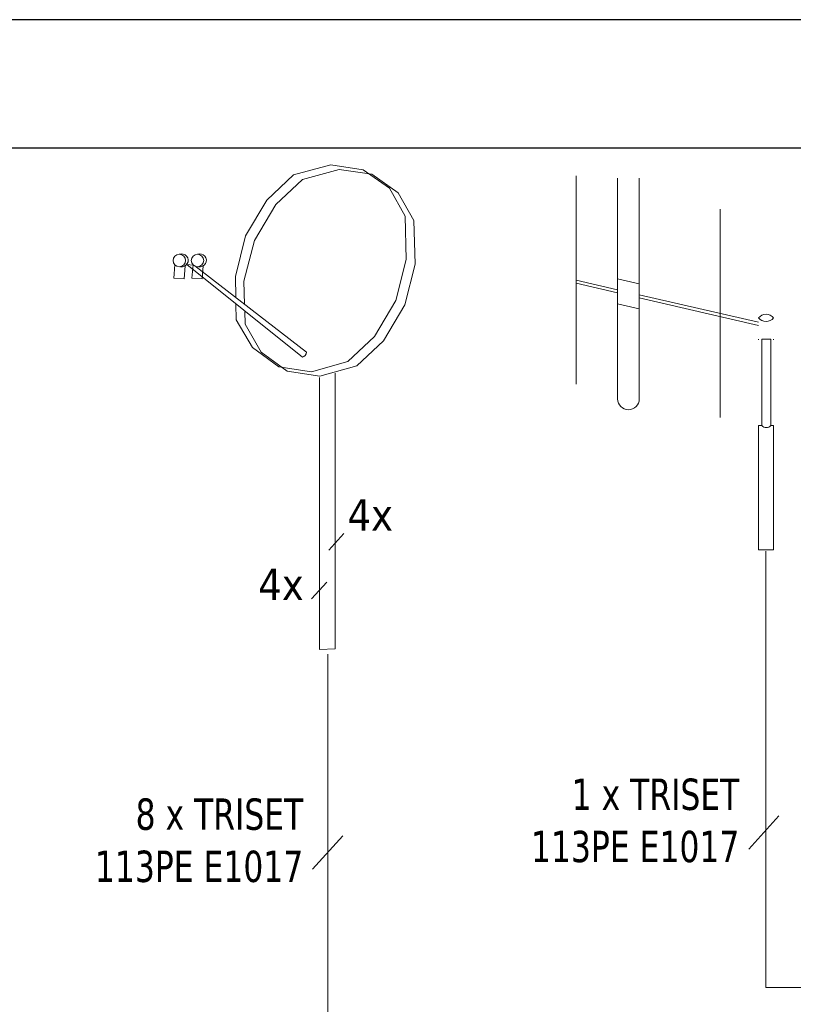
# Model space of a CAD drawing. Header units: millimetres. Extents: x 262469 to 275208, y -32539 to 9411.
# Tile 233 of 256: x 267546 to 268027, y -12495 to -11882. Entities that reach past the tile are written whole.
import ezdxf
from ezdxf.enums import TextEntityAlignment as Align

# ---------------------------------------------------------------- set-up
doc = ezdxf.new("R2010")
doc.units = ezdxf.units.MM
doc.header["$LTSCALE"] = 100
doc.layers.add('$ IE TABELA', color=7, linetype='Continuous')
doc.layers.add('$ IE_TABELA', color=7, linetype='Continuous')
doc.layers.add('$ IE_TELETECHNIKA', color=5, linetype='Continuous', lineweight=30)
doc.styles.add('TAHOMA', font='tahoma.ttf', dxfattribs={"width": 0.85})

# ---------------------------------------------------------------- blocks, each defined once
blk = doc.blocks.new('a3eee')
at = {"layer": '$ IE TABELA'}
for p, q in [((23930.76, 4176.8), (19730.76, 4176.8)), ((23840.76, 4096.8), (19890.76, 4096.8))]:
    blk.add_line(p, q, dxfattribs=at)

msp = doc.modelspace()

# ---------------------------------------------------------------- linework, layer by layer
at = {"layer": '$ IE_TELETECHNIKA', "color": 7, "linetype": 'Continuous', "lineweight": 0}
for p, q in [((267739.4, -11971.99), (267716.21, -11978.36)), ((267739.4, -11971.99), (267716.21, -11978.36)), ((267744.61, -11974.89), (267721.62, -11981.26)), ((267744.61, -11974.89), (267721.62, -11981.26)), ((267759.49, -11975.08), (267739.4, -11971.99)), ((267759.49, -11975.08), (267739.4, -11971.99)), ((267764.9, -11977.78), (267744.61, -11974.89)), ((267764.9, -11977.78), (267744.61, -11974.89)), ((267775.91, -11986.67), (267759.49, -11975.08)), ((267775.91, -11986.67), (267759.49, -11975.08)), ((267716.21, -11978.36), (267699.6, -11994.01)), ((267716.21, -11978.36), (267699.6, -11994.01)), ((267721.62, -11981.26), (267705.2, -11996.72)), ((267721.62, -11981.26), (267705.2, -11996.72)), ((267781.32, -11989.57), (267764.9, -11977.78)), ((267781.32, -11989.57), (267764.9, -11977.78)), ((267892.13, -11979.01), (267892.13, -12108.63)), ((267918.01, -11980.34), (267918.01, -12117.7)), ((267931.54, -11980.34), (267931.54, -12117.77)), ((267785.77, -12004.06), (267775.91, -11986.67)), ((267785.77, -12004.06), (267775.91, -11986.67)), ((267791.17, -12006.76), (267781.32, -11989.57)), ((267791.17, -12006.76), (267781.32, -11989.57)), ((267699.6, -11994.01), (267686.27, -12016.23)), ((267699.6, -11994.01), (267686.27, -12016.23)), ((267705.2, -11996.72), (267691.87, -12019.13)), ((267705.2, -11996.72), (267691.87, -12019.13)), ((267981.98, -11999.76), (267981.98, -12129.37)), ((267786.34, -12030.91), (267785.77, -12004.06)), ((267786.34, -12030.91), (267785.77, -12004.06)), ((267791.95, -12033.81), (267791.17, -12006.76)), ((267791.95, -12033.81), (267791.17, -12006.76)), ((267686.27, -12016.23), (267679.89, -12041.54)), ((267686.27, -12016.23), (267679.89, -12041.54)), ((267691.87, -12019.13), (267685.11, -12044.44)), ((267691.87, -12019.13), (267685.11, -12044.44)), ((267779.97, -12056.61), (267786.34, -12030.91)), ((267779.97, -12056.61), (267786.34, -12030.91)), ((267642.24, -12034.34), (267641.54, -12042.55)), ((267647.91, -12043.08), (267648.59, -12034.93)), ((267721.66, -12091.89), (267649.61, -12034.04)), ((267653.62, -12034.42), (267649.61, -12034.04)), ((267653.57, -12034.36), (267652.87, -12042.57)), ((267724.13, -12088.68), (267654.58, -12034.98)), ((267659.24, -12043.1), (267659.92, -12034.95)), ((267785.57, -12059.32), (267791.95, -12033.81)), ((267785.57, -12059.32), (267791.95, -12033.81)), ((267641.54, -12042.55), (267647.91, -12043.08)), ((267652.87, -12042.57), (267659.24, -12043.1)), ((267679.89, -12041.54), (267680.17, -12054.74)), ((267679.89, -12041.54), (267680.17, -12054.74)), ((267685.11, -12044.44), (267685.63, -12058.95)), ((267685.11, -12044.44), (267685.63, -12058.95)), ((267918.01, -12049.85), (267892.13, -12043.88)), ((267931.54, -12046.1), (267918.01, -12042.98)), ((267892.13, -12045.79), (267918.01, -12051.77)), ((267766.64, -12078.83), (267779.97, -12056.61)), ((267766.64, -12078.83), (267779.97, -12056.61)), ((268005.79, -12070.09), (267931.54, -12052.97)), ((267931.54, -12054.89), (268005.79, -12072.03)), ((267931.54, -12054.89), (268005.79, -12072.03)), ((267680.26, -12058.67), (267680.47, -12068.59)), ((267680.26, -12058.67), (267680.47, -12068.59)), ((267685.78, -12063.1), (267686.07, -12071.29)), ((267685.78, -12063.1), (267686.07, -12071.29)), ((267772.24, -12081.73), (267785.57, -12059.32)), ((267772.24, -12081.73), (267785.57, -12059.32)), ((267931.54, -12061.65), (267918.01, -12058.53)), ((267680.47, -12068.59), (267690.52, -12085.78)), ((267680.47, -12068.59), (267690.52, -12085.78)), ((267686.07, -12071.29), (267695.93, -12088.68)), ((267686.07, -12071.29), (267695.93, -12088.68)), ((267750.02, -12094.48), (267766.64, -12078.83)), ((267750.02, -12094.48), (267766.64, -12078.83)), ((268005.79, -12081.06), (268005.79, -12080.53)), ((268005.79, -12081.06), (268005.79, -12080.53)), ((268007.89, -12133.97), (268007.89, -12080.53)), ((268007.89, -12080.53), (268013.5, -12080.53)), ((268007.89, -12133.97), (268007.89, -12080.53)), ((268007.89, -12080.53), (268013.5, -12080.53)), ((268013.5, -12080.53), (268013.5, -12133.97)), ((268013.5, -12080.53), (268013.5, -12133.97)), ((268015.25, -12080.53), (268015.25, -12081.06)), ((268015.25, -12080.53), (268015.25, -12081.06)), ((267690.52, -12085.78), (267706.94, -12097.76)), ((267690.52, -12085.78), (267706.94, -12097.76)), ((267755.63, -12097.18), (267772.24, -12081.73)), ((267755.63, -12097.18), (267772.24, -12081.73)), ((267695.93, -12088.68), (267712.16, -12100.47)), ((267695.93, -12088.68), (267712.16, -12100.47)), ((267706.94, -12097.76), (267727.23, -12100.85)), ((267706.94, -12097.76), (267727.23, -12100.85)), ((267727.23, -12100.85), (267750.02, -12094.48)), ((267727.23, -12100.85), (267750.02, -12094.48)), ((267732.44, -12103.56), (267755.63, -12097.18)), ((267732.44, -12103.56), (267755.63, -12097.18)), ((267712.16, -12100.47), (267732.44, -12103.56)), ((267712.16, -12100.47), (267732.44, -12103.56)), ((268005.79, -12211.65), (268005.79, -12134.41)), ((268005.79, -12211.65), (268005.79, -12134.41)), ((268007.89, -12134.41), (268005.79, -12134.41)), ((268015.25, -12134.41), (268013.5, -12134.41)), ((268015.25, -12134.41), (268015.25, -12211.65)), ((268015.25, -12134.41), (268015.25, -12211.65)), ((268015.25, -12211.65), (268005.79, -12211.65))]:
    msp.add_line(p, q, dxfattribs=at)
at = {"layer": '$ IE_TELETECHNIKA', "color": 7, "linetype": 'Continuous', "lineweight": 5}
for p, q in [((267732.27, -12104.53), (267732.27, -12273.73)), ((267742.17, -12101.83), (267742.17, -12273.43)), ((267738.13, -12211.88), (267747.57, -12201.5)), ((267727.43, -12242.28), (267736.87, -12231.9)), ((267732.27, -12273.73), (267742.17, -12273.43)), ((267999.69, -12398.18), (268018.57, -12377.43)), ((267728.03, -12410.54), (267746.91, -12389.8))]:
    msp.add_line(p, q, dxfattribs=at)
at = {"layer": '$ IE_TELETECHNIKA', "color": 0, "linetype": 'Continuous', "lineweight": 5, "ltscale": 4}
for p, q in [((268010.47, -12484.27), (268010.47, -12212.63)), ((267737.47, -12686.27), (267737.47, -12276.63)), ((268010.47, -12484.27), (268549.95, -12484.27))]:
    msp.add_line(p, q, dxfattribs=at)
at = {"layer": '$ IE_TELETECHNIKA', "color": 7, "linetype": 'Continuous', "lineweight": 0}
for centre in [(267644.98, -12031.63), (267656.34, -12031.63)]:
    msp.add_circle(centre, 3.9, dxfattribs=at)
for centre, radius, start, end in [((267646.45, -12031.5), 4.05, 258.727, 111.27125), ((267657.81, -12031.5), 4.05, 258.727, 111.27125), ((268010.52, -12071.19), 6.08, 38.91846, 141.08154), ((268010.52, -12063.54), 6.08, 218.91846, 321.08154), ((267720.79, -12088.66), 3.34, 285.01737, 359.63788), ((267924.78, -12117.74), 6.77, 180.30964, 359.69036), ((268010.7, -12131.79), 3.84, 223.04272, 316.95728)]:
    msp.add_arc(centre, radius, start, end, dxfattribs=at)

# ---------------------------------------------------------------- block references
at = {"layer": '$ IE_TABELA', "color": 2}
msp.add_blockref('a3eee', (247008.1, -16058.5), dxfattribs=at)

# ---------------------------------------------------------------- texts
at = {"layer": '$ IE_TELETECHNIKA', "color": 7, "style": 'TAHOMA'}
for p in [(267778.07, -12180.23), (267722.47, -12223.53)]:
    msp.add_text('4x', height=19.5, dxfattribs=at).set_placement(p, align=Align.TOP_RIGHT)
at = {"layer": '$ IE_TELETECHNIKA', "color": 7, "char_height": 19.5003, "attachment_point": 3, "style": 'TAHOMA'}
for s, insert in [('1 x TRISET\\P113PE E1017', (267993.87, -12354.16)), ('8 x TRISET\\P113PE E1017', (267722.2, -12366.52))]:
    msp.add_mtext(s, dxfattribs=dict(at, insert=insert))

doc.saveas('drawing.dxf')
